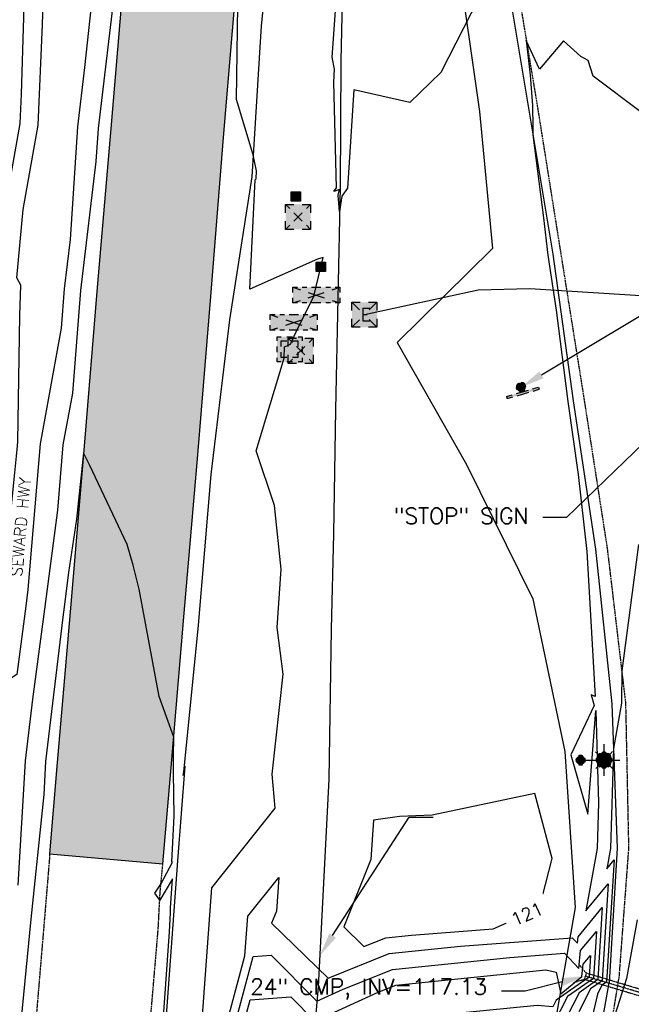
# Model space of a CAD drawing. Header units: feet. Extents: x 351431 to 355879, y 310968 to 329728.
# Tile 55 of 254: x 353550 to 353742, y 316364 to 316674. Entities that reach past the tile are written whole.
import ezdxf

# ---------------------------------------------------------------- set-up
doc = ezdxf.new("R2010")
doc.units = ezdxf.units.FT
doc.header["$MEASUREMENT"] = 0
doc.linetypes.add('D10', pattern=[0.15, 0.1, -0.05])
doc.linetypes.add('D25', pattern=[0.375, 0.25, -0.125])
for name, color, linetype in [('EHYSC', 161, 'Continuous'), ('ELIF', 153, 'LINKFENCE'), ('ELTCH-EG2', 253, 'Continuous'), ('ELTCN-EG2', 251, 'Continuous'), ('ELTT', 3, 'Continuous'), ('ELUDC', 153, 'D10'), ('ELUEU', 153, 'UE'), ('ELYSC', 2, 'Continuous'), ('ELYSP', 1, 'D25'), ('ELYSS', 2, 'Continuous'), ('ESFI', 2, 'Continuous'), ('ESFLJ', 5, 'Continuous'), ('ESFLP', 4, 'Continuous'), ('ESFS', 153, 'Continuous'), ('ESIP', 41, 'Continuous'), ('ESMask', 155, 'Continuous'), ('ESUD-CMP', 13, 'D10'), ('ESUE', 2, 'Continuous'), ('ETFS', 6, 'Continuous'), ('ETIF', 4, 'Continuous'), ('ETRC', 2, 'Continuous'), ('ETTC', 252, 'Continuous'), ('ETUD', 4, 'Continuous')]:
    doc.layers.add(name, color=color, linetype=linetype)
doc.styles.add('ANNO-TOPO', font='simplex.shx')
doc.styles.add('L180', font='simplex.shx', dxfattribs={"height": 3.6})
doc.styles.add('L80', font='simplex', dxfattribs={"height": 4})
doc.styles.add('ROMANSM', font='romansm.shx')
doc.linetypes.add('LINKFENCE', pattern='A,0.25,-0.08,0.25,-0.08,["X",ROMANSM,S=0.08,R=0,X=-0.004,Y=-0.04],-0.12', length=0.78)
doc.linetypes.add('UE', pattern='A,0.25,-0.07,0.07,-0.07,0.07,-0.07,0.07,-0.07,0.25,-0.06,["UE",ROMANSM,S=0.08,R=0,X=-0.02,Y=-0.04],-0.175', length=1.225)

# ---------------------------------------------------------------- blocks, each defined once
blk = doc.blocks.new('ESUFMALUM')
for p, q in [((0, -0.0295), (0, -0.0976)), ((-0.053, -0.0946), (-0.0354, -0.1123)), ((0.053, -0.0946), (0.0354, -0.1123)), ((-0.1, -0.1476), (-0.05, -0.1476)), ((-0.0354, -0.183), (-0.053, -0.2007)), ((0.0354, -0.183), (0.053, -0.2007)), ((0.05, -0.1476), (0.1, -0.1476)), ((0, -0.1976), (0, -0.2476))]:
    blk.add_line(p, q)
for centre, radius, start, end in [((0, 0), 0.0295, 153.65027, 206.34973), ((0, 0), 0.0295, 63.65027, 116.34973), ((0, 0), 0.0295, 333.65027, 26.34973), ((0, 0), 0.0295, 243.65027, 296.34973), ((0, -0.1476), 0.05, 121.70415, 148.29585), ((0, -0.1476), 0.05, 76.70415, 103.29585), ((0, -0.1476), 0.05, 31.70415, 58.29585), ((0, -0.1476), 0.05, 166.70415, 193.29585), ((0, -0.1476), 0.05, 211.70415, 238.29585), ((0, -0.1476), 0.05, 301.70415, 328.29585), ((0, -0.1476), 0.05, 346.70415, 13.29585), ((0, -0.1476), 0.05, 256.70415, 283.29585)]:
    blk.add_arc(centre, radius, start, end)
at = {"layer": 'ESMask'}
for points, const_width in [([(-0.0148, 0, 1), (0.0148, 0, 1)], 0.0295), ([(-0.025, -0.1476, 1), (0.025, -0.1476, 1)], 0.05)]:
    blk.add_lwpolyline(points, format="xyb", close=True, dxfattribs=dict(at, const_width=const_width))
blk = doc.blocks.new('ESIPOST')
blk.add_lwpolyline([(0.03, 0.0299), (0.03, -0.03), (-0.03, -0.03), (-0.03, 0.0299), (0.03, 0.0299)])
at = {"layer": 'ESMask'}
blk.add_solid([(-0.03, -0.03), (-0.03, 0.0299), (0.03, -0.03), (0.03, 0.0299)], dxfattribs=at)
blk = doc.blocks.new('ESIPUBSIGN')
at = {"layer": 'ESMask'}
h = blk.add_hatch(color=256, dxfattribs=at)
edge = h.paths.add_edge_path()
edge.add_arc((0, 0), 0.03, 90, 450)
for p, q in [((-0.03, 0.1047), (-0.0447, 0.1047)), ((-0.0447, 0.1047), (-0.0447, 0.066)), ((-0.03, 0.1047), (-0.03, 0.066)), ((-0.0447, 0.0381), (-0.0447, -0.0393)), ((-0.03, 0.0381), (-0.03, -0.0393)), ((-0.0447, -0.0672), (-0.0447, -0.1059)), ((-0.03, -0.1059), (-0.0447, -0.1059)), ((-0.03, -0.0672), (-0.03, -0.1059))]:
    blk.add_line(p, q)
for start, end in [(144.23142, 216.35632), (17.97024, 107.04945), (253.53828, 340.78828)]:
    blk.add_arc((0, 0), 0.03, start, end)
blk.add_solid([(-0.0447, -0.1059), (-0.03, -0.1059), (-0.0447, 0.1047), (-0.03, 0.1047)], dxfattribs=at)
blk = doc.blocks.new('ESUFCTRL')
for p, q in [((-0.1476, 0.0492), (-0.1004, 0.0335)), ((-0.0502, 0.0167), (0.0502, -0.0167)), ((-0.0502, -0.0167), (0.0502, 0.0167)), ((0.1004, 0.0335), (0.1476, 0.0492)), ((-0.1476, -0.0492), (-0.1004, -0.0335)), ((0.1004, -0.0335), (0.1476, -0.0492))]:
    blk.add_line(p, q)
for points in [[(-0.1476, 0.0167), (-0.1476, 0.0492), (-0.1181, 0.0492)], [(-0.0886, 0.0492), (-0.0591, 0.0492)], [(-0.0295, 0.0492), (0.0295, 0.0492)], [(0.0591, 0.0492), (0.0886, 0.0492)], [(0.1181, 0.0492), (0.1476, 0.0492), (0.1476, 0.0167)], [(-0.1476, -0.0492), (-0.1476, -0.0167)], [(-0.1181, -0.0492), (-0.1476, -0.0492)], [(-0.0591, -0.0492), (-0.0886, -0.0492)], [(0.0295, -0.0492), (-0.0295, -0.0492)], [(0.0886, -0.0492), (0.0591, -0.0492)], [(0.1476, -0.0167), (0.1476, -0.0492), (0.1181, -0.0492)]]:
    blk.add_lwpolyline(points)
at = {"layer": 'ESMask'}
blk.add_solid([(-0.1476, -0.0492), (-0.1476, 0.0492), (0.1476, -0.0492), (0.1476, 0.0492)], dxfattribs=at)
blk = doc.blocks.new('ESUELOAD')
for p, q in [((-0.0789, 0.0789), (-0.0526, 0.0526)), ((0.0526, 0.0526), (0.0789, 0.0789)), ((-0.0263, 0.0263), (0.0263, -0.0263)), ((-0.0263, -0.0263), (0.0263, 0.0263)), ((-0.0789, -0.0789), (-0.0526, -0.0526)), ((0.0526, -0.0526), (0.0789, -0.0789))]:
    blk.add_line(p, q)
for points in [[(-0.0789, 0.0263), (-0.0789, 0.0789), (-0.0263, 0.0789)], [(0.0263, 0.0789), (0.0789, 0.0789), (0.0789, 0.0263)], [(-0.0263, -0.0789), (-0.0789, -0.0789), (-0.0789, -0.0263)], [(0.0789, -0.0263), (0.0789, -0.0789), (0.0263, -0.0789)]]:
    blk.add_lwpolyline(points)
at = {"layer": 'ESMask'}
blk.add_solid([(-0.0789, -0.0789), (-0.0789, 0.0789), (0.0789, -0.0789), (0.0789, 0.0789)], dxfattribs=at)
blk = doc.blocks.new('ESUETRANS')
for p, q in [((-0.0787, 0.0787), (-0.0314, 0.0314)), ((0.0307, 0.0307), (0.0787, 0.0787)), ((-0.0787, -0.0787), (-0.0314, -0.0314)), ((0.0307, -0.0307), (0.0787, -0.0787))]:
    blk.add_line(p, q)
for points in [[(-0.0787, 0.0262), (-0.0787, 0.0787), (-0.0262, 0.0787)], [(0.0262, 0.0787), (0.0787, 0.0787), (0.0787, 0.0262)], [(-0.0787, -0.0787), (-0.0787, -0.0262)], [(0.0787, -0.0262), (0.0787, -0.0787), (0.0262, -0.0787)], [(-0.0262, -0.0787), (-0.0787, -0.0787)]]:
    blk.add_lwpolyline(points)
at = {"layer": 'ESMask'}
blk.add_solid([(-0.0787, 0.0787), (-0.0787, -0.0787), (0.0787, 0.0787), (0.0787, -0.0787)], dxfattribs=at)
at = {"style": 'L80'}
blk.add_text('E', height=0.08, dxfattribs=at).set_placement((-0.0232, -0.0394))
blk = doc.blocks.new('ESUFJBOX2')
for points in [[(-0.0787, 0.0535), (-0.0787, 0.0787), (-0.0535, 0.0787)], [(-0.0178, 0.0787), (0.0178, 0.0787)], [(0.0535, 0.0787), (0.0787, 0.0787), (0.0787, 0.0535)], [(-0.0787, -0.0178), (-0.0787, 0.0178)], [(-0.0525, 0.0178), (-0.0525, 0.0525), (-0.0178, 0.0525)], [(0.0178, 0.0525), (0.0525, 0.0525), (0.0525, 0.0178)], [(0.0787, 0.0178), (0.0787, -0.0178)], [(-0.0787, -0.0787), (-0.0787, -0.0535)], [(-0.0525, -0.0525), (-0.0525, -0.0178)], [(-0.0178, -0.0525), (-0.0525, -0.0525)], [(0.0525, -0.0178), (0.0525, -0.0525), (0.0178, -0.0525)], [(0.0787, -0.0535), (0.0787, -0.0787), (0.0535, -0.0787)], [(-0.0535, -0.0787), (-0.0787, -0.0787)], [(0.0178, -0.0787), (-0.0178, -0.0787)]]:
    blk.add_lwpolyline(points)
at = {"layer": 'ESMask'}
blk.add_solid([(-0.0787, -0.0787), (-0.0787, 0.0787), (0.0787, -0.0787), (0.0787, 0.0787)], dxfattribs=at)

msp = doc.modelspace()

# ---------------------------------------------------------------- hatches: boundary and pattern name
at = {"layer": 'EHYSC'}
h = msp.add_hatch(dxfattribs=at)
h.set_pattern_fill('AR-CONC', color=256, style=0)
h.set_pattern_definition([(50, (353559.186, 316408.063), (7.1726, -0.62752), [0.75, -8.25]), (355, (353559.186, 316408.063), (-1.38751, 7.52192), [0.6, -6.6]), (100.4514, (353559.784, 316408.011), (5.7851, 6.8944), [0.6374, -7.01142]), (46.1842, (353559.186, 316410.063), (10.6724, -1.6552), [1.125, -12.375]), (96.6356, (353560.075, 316409.925), (9.34663, 9.74118), [0.9561, -10.51713]), (351.184, (353559.186, 316410.063), (9.3466, 9.7412), [0.9, -9.9]), (21, (353560.186, 316409.563), (5.96907, -4.02619), [0.75, -8.25]), (326, (353560.186, 316409.563), (2.43315, 7.2515), [0.6, -6.6]), (71.4514, (353560.6834, 316409.2275), (8.40223, 3.2253), [0.6374, -7.01142]), (37.5, (353559.186, 316408.063), (0.121599, 3.328939), [0, -6.52, 0, -6.7, 0, -6.625]), (7.5, (353559.186, 316408.063), (2.630695, 3.944117), [0, -3.82, 0, -6.37, 0, -2.525]), (327.5, (353556.956, 316408.063), (5.338224, -0.225549), [0, -2.5, 0, -7.8, 0, -10.35]), (317.5, (353555.956, 316408.063), (5.83186, 1.00105), [0, -3.25, 0, -5.18, 0, -7.35])])
h.paths.add_polyline_path([(353609.88, 316586.58), (353613.97, 316636.56), (353618.14, 316686.39), (353619.9, 316705.7), (353584.18, 316708.47), (353582.64, 316689.3), (353578.42, 316639.43), (353574.2, 316589.38), (353570.05, 316539.5), (353565.87, 316489.78), (353561.59, 316439.9), (353559.19, 316411.12), (353594.88, 316408.06), (353597.33, 316437.08), (353601.56, 316486.88), (353605.79, 316536.77)])

# ---------------------------------------------------------------- linework, layer by layer
at = {"layer": 'ELIF', "flags": 128}
msp.add_lwpolyline([(353656.23, 316905.39), (353655.04, 316866.19), (353654, 316816.7), (353653.29, 316769.18), (353652.14, 316717.49), (353650.81, 316660.71), (353650.64, 316621.06), (353649.14, 316550.96), (353648.51, 316511.84), (353647.82, 316481.88), (353647.04, 316434.63), (353643.7, 316369.29), (353640.89, 316336.82), (353634.75, 316273.46), (353630.21, 316223.37), (353625.53, 316173.38), (353621.11, 316125.81), (353616.6, 316077.02), (353612.47, 316031.55), (353607.8, 315983.48), (353601.94, 315936.29), (353596.9, 315885.58), (353593.14, 315846.17)], dxfattribs=at)
at = {"layer": 'ELTCH-EG2', "flags": 128}
for points, elevation in [([(353546.44, 316621.43), (353549.97, 316641.06), (353550.35, 316650.25), (353551.62, 316691.79)], 121), ([(353605.26, 316331.55), (353610.2, 316400.46), (353630.19, 316425.55), (353629.19, 316436.27), (353632.72, 316467.76), (353630.83, 316482.37), (353632.05, 316500.71), (353630.01, 316520.83), (353624.24, 316538.01), (353632.96, 316567.16), (353633.16, 316570.74), (353634.98, 316571.56), (353636.76, 316575.45), (353642.33, 316586.66), (353645.27, 316598.89), (353643.46, 316598.3), (353622.22, 316588.85), (353623.87, 316623.29), (353624.15, 316623.6), (353624.3, 316626.11), (353623.26, 316631.15), (353617.97, 316648.52), (353618.55, 316685.6)], 121), ([(353745.87, 316644.14), (353730.27, 316655.86), (353728.72, 316660.79), (353726.38, 316662.06), (353720.95, 316667.07), (353713.35, 316658.1), (353709.21, 316667.17), (353710.44, 316656.25), (353711.18, 316646.66), (353711.29, 316639.61), (353711.29, 316637.41), (353714.64, 316611.33), (353716.02, 316599.56), (353718.61, 316582.31), (353722.3, 316553.49), (353725.54, 316530.57), (353728.3, 316506.37), (353730.89, 316460.65), (353729.59, 316461.17), (353730.59, 316457.82), (353723.26, 316442.3), (353728.55, 316423.67), (353731.06, 316456.23), (353731.92, 316427.17), (353731.51, 316412.8), (353727.9, 316393.23), (353734.98, 316401.75), (353733.06, 316371.2), (353729.4, 316368.65), (353725.7, 316361.41)], 121), ([(353744.53, 316508.52), (353739.22, 316468.77), (353739.17, 316458.54), (353736.6, 316444.32), (353735.7, 316412.9), (353734.52, 316406.47), (353736.84, 316409.27), (353734.42, 316370.82), (353733.01, 316369.84), (353731.58, 316367.04), (353725.39, 316340.55)], 122), ([(353658.13, 316381.99), (353665.02, 316384.76), (353673.1, 316385.58), (353698.73, 316387.54), (353712.81, 316393.73), (353714.21, 316397.42), (353717.39, 316409.72), (353711.86, 316430.17), (353679.59, 316423.39), (353669.3, 316422.93), (353661.07, 316421.72), (353660.27, 316409.39), (353651.74, 316388.17), (353658.13, 316381.99)], 121), ([(353744.05, 316390.4), (353740.73, 316371.98), (353735.62, 316355.8)], 123), ([(353603.15, 316303.75), (353623.29, 316378.87), (353628.92, 316379.29), (353643.26, 316364.79), (353651.62, 316368.6), (353667.08, 316374.81), (353703.98, 316378.55), (353721.18, 316379.87), (353725.77, 316375.11), (353726.3, 316380.75), (353731.25, 316386.72), (353730.32, 316371.96), (353722.19, 316366.27), (353717.45, 316357.01), (353695.77, 316359.07), (353677.47, 316357.26), (353662.94, 316346.42), (353650.54, 316333.3), (353638.41, 316312.78), (353635.8, 316310.95), (353636.16, 316310.17), (353619.51, 316298.22), (353603.15, 316303.75)], 119), ([(353607.44, 316309.78), (353622.29, 316365.18), (353635.15, 316366.13), (353642.66, 316358.54), (353662.62, 316367.64), (353668.11, 316369.84), (353715.4, 316374.63), (353718.65, 316373.92), (353720.1, 316367.08), (353726.72, 316372.53), (353727.08, 316376.43), (353729.39, 316379.21), (353728.96, 316372.34), (353718.58, 316365.08), (353717.52, 316363), (353712.64, 316363.46), (353671.17, 316359.36), (353665.09, 316354.82), (353646.23, 316334.87), (353639.52, 316323.51), (353630.54, 316317.2), (353631.78, 316314.51), (353619.5, 316305.7), (353607.44, 316309.78)], 118)]:
    msp.add_lwpolyline(points, dxfattribs=dict(at, elevation=elevation))
at = {"layer": 'ELTCN-EG2', "elevation": 120, "flags": 128}
for points in [[(353696.61, 316685.11), (353682.29, 316657.07), (353672.55, 316647.65), (353654.93, 316651.66), (353652.96, 316620.67), (353651.19, 316618.18), (353650.47, 316613.27), (353650, 316618.41), (353650.43, 316620.2), (353648.6, 316619.61), (353649.45, 316620.8), (353648.59, 316654.02), (353648.85, 316658.15), (353648.07, 316661.92), (353652.14, 316717.49)], [(353598.87, 316297.72), (353620.67, 316379.09), (353621.56, 316391.52), (353631.29, 316403.72), (353630.59, 316393.13), (353629.05, 316389.3), (353646.85, 316372.07), (353666.05, 316379.79), (353688.54, 316382.06), (353723.65, 316384.75), (353725.32, 316383.03), (353725.51, 316385.07), (353733.12, 316394.24), (353731.69, 316371.58), (353725.8, 316367.46), (353719.82, 316355.79)]]:
    msp.add_lwpolyline(points, dxfattribs=at)
at = {"layer": 'ELTT', "flags": 128}
msp.add_lwpolyline([(353656.21, 316766.04), (353678.61, 316742.1), (353687.45, 316693.94), (353694.47, 316644.75), (353698.59, 316601.63), (353668.57, 316572.12), (353690.4, 316533.68), (353711.25, 316491.47), (353721.36, 316443.34), (353724.57, 316394.31), (353717.41, 316353.48), (353711.87, 316320.97), (353699.62, 316276.8), (353683.74, 316225.36), (353671.42, 316176.56), (353652.38, 316131.22), (353641.7, 316090.43), (353626.08, 316039.34), (353617.97, 315988.19), (353604.72, 315948.16)], dxfattribs=at)
at = {"layer": 'ELUDC', "flags": 128}
msp.add_lwpolyline([(353780.71, 316356.76), (353727.77, 316372.67)], dxfattribs=at)
at = {"layer": 'ELUEU', "flags": 128}
msp.add_lwpolyline([(353834.74, 316582.8), (353799.95, 316581.65), (353771.73, 316588.09), (353751.87, 316586.32), (353710.28, 316588.95), (353694.03, 316588.6), (353658.26, 316580.83)], dxfattribs=at)
at = {"layer": 'ELYSC', "flags": 128}
msp.add_lwpolyline([(353584.18, 316708.47), (353582.64, 316689.3), (353578.42, 316639.43), (353574.2, 316589.38), (353570.05, 316539.5), (353565.87, 316489.78), (353561.59, 316439.9), (353559.19, 316411.12), (353594.88, 316408.06), (353597.33, 316437.08), (353601.56, 316486.88), (353605.79, 316536.77), (353609.88, 316586.58), (353613.97, 316636.56), (353618.14, 316686.39), (353619.9, 316705.7)], close=True, dxfattribs=at)
at = {"layer": 'ELYSP', "flags": 128}
for points in [[(353559.19, 316411.12), (353559.2, 316410.37), (353557.52, 316390.15), (353553.28, 316339.75), (353549.22, 316290.55), (353545.11, 316240.56), (353540.93, 316190.85), (353536.8, 316141.36), (353532.78, 316090.65), (353528.76, 316039.45), (353525.11, 315989.76), (353521.45, 315940.03), (353518.02, 315890.06), (353514.41, 315839.22), (353511, 315790.58), (353507.68, 315739.83), (353504.55, 315690.81), (353501.28, 315639.99), (353498.09, 315591.2), (353494.97, 315541), (353491.51, 315491.33), (353487.99, 315440.1), (353485.05, 315391.63), (353481.95, 315339.85), (353479.33, 315291.85), (353476.64, 315240.98), (353473.94, 315192.16), (353471.41, 315140.03), (353469.27, 315092.1), (353466.6, 315041.32), (353464.73, 314992.36), (353462.66, 314941.39), (353460.73, 314892.35), (353458.85, 314842.53), (353457.12, 314792.74), (353455.57, 314742.25), (353454.06, 314692.78), (353452.47, 314642.26), (353450.98, 314592.97), (353449.49, 314542.55), (353448.15, 314492.82), (353446.58, 314442.74), (353445.32, 314392.52), (353444.92, 314342.76), (353444.36, 314292.98), (353444.37, 314242.79), (353444.55, 314192.68), (353444.64, 314143.35), (353444.83, 314092.79), (353444.74, 314041.78), (353445.12, 313992.71), (353445.21, 313954.09), (353444.53, 313904.64)], [(353501.59, 314671.52), (353502.18, 314691.77), (353503.39, 314741.65), (353504.39, 314791.07), (353505.58, 314841.27), (353507.33, 314891.61), (353509.94, 314941.27), (353512.49, 314990.85), (353514.7, 315040.83), (353516.87, 315090.94), (353519.56, 315140.74), (353521.76, 315190.65), (353524.17, 315239.87), (353526.13, 315290.06), (353528.33, 315339.42), (353530.28, 315389.25), (353532.43, 315439.05), (353534.76, 315488.91), (353536.78, 315539.24), (353539.26, 315588.84), (353541.99, 315639.27), (353544.85, 315680.49), (353545.66, 315688.05), (353549.09, 315724.34), (353550.06, 315738.4), (353553.19, 315787.89), (353555.91, 315838.02), (353558.77, 315887.87), (353561.26, 315937.55), (353564.26, 315987.35), (353567.74, 316036.94), (353571.38, 316086.73), (353574.17, 316138.12), (353578.43, 316188.17), (353582.53, 316238), (353586.27, 316287.53), (353586.62, 316292.75), (353587.59, 316317.28), (353589.15, 316337.86), (353593.38, 316387.54), (353593.98, 316399.11), (353594.83, 316407.84), (353594.88, 316408.06)]]:
    msp.add_lwpolyline(points, dxfattribs=at)
at = {"layer": 'ELYSS', "flags": 128}
for points in [[(353664.13, 316969.34), (353670.68, 316923.82), (353675.13, 316878.55), (353681.18, 316832.18), (353687.69, 316786.01), (353694.3, 316740.13), (353702.09, 316692.51), (353709.77, 316646.47), (353717.58, 316599.91), (353723.96, 316553.74), (353731, 316507.02), (353736.09, 316458.4), (353737.76, 316412.95), (353735.28, 316370.59)], [(353597.74, 315721.25), (353600.83, 315765.23), (353604.89, 315825.73), (353606.32, 315845.28), (353610.38, 315873.91), (353617.15, 315923.27), (353628.76, 315973.3), (353642.22, 316021.46), (353655.47, 316069.12), (353669.86, 316117.74), (353684.1, 316166.77), (353697.54, 316215.57), (353711.91, 316265.19), (353724.9, 316312.38), (353735.28, 316370.59)]]:
    msp.add_lwpolyline(points, dxfattribs=at)
at = {"layer": 'ESUD-CMP', "flags": 128}
for points in [[(353725.76, 316376.4), (353728.06, 316373.62)], [(353724.03, 316370.66), (353727.48, 316371.71)]]:
    msp.add_lwpolyline(points, dxfattribs=at)
msp.add_lwpolyline([(353727.48, 316371.71), (353780.42, 316355.8), (353781, 316357.72), (353728.06, 316373.62)], close=True, dxfattribs=at)
at = {"layer": 'ETFS', "linetype": 'ByBlock', "lineweight": -2}
msp.add_line((353721.9, 316517.07), (353714.4, 316517.07), dxfattribs=at)
for points in [[(353713.97, 316561.88), (353816.7, 316623.42)], [(353758.4, 316552.27), (353721.9, 316517.07)]]:
    msp.add_lwpolyline(points, dxfattribs=at)
at = {"layer": 'ETFS'}
msp.add_solid([(353714.61, 316560.81), (353707.54, 316558.03), (353713.33, 316562.95)], dxfattribs=at)
at = {"layer": 'ETIF', "linetype": 'ByBlock', "lineweight": -2}
msp.add_line((353672.37, 316422.68), (353679.87, 316422.68), dxfattribs=at)
msp.add_lwpolyline([(353648.27, 316385.43), (353672.37, 316422.68)], dxfattribs=at)
at = {"layer": 'ETIF'}
msp.add_solid([(353649.32, 316384.75), (353644.2, 316379.13), (353647.22, 316386.11)], dxfattribs=at)
at = {"layer": 'ETUD', "linetype": 'ByBlock', "lineweight": -2}
msp.add_line((353708.88, 316367.93), (353701.38, 316367.93), dxfattribs=at)
msp.add_lwpolyline([(353720.5, 316370.84), (353708.88, 316367.93)], dxfattribs=at)
at = {"layer": 'ETUD'}
msp.add_solid([(353720.19, 316372.05), (353727.77, 316372.67), (353720.8, 316369.63)], dxfattribs=at)

# ---------------------------------------------------------------- block references
at = {"layer": 'ESFI', "xscale": 50, "yscale": 50, "zscale": 50}
for p in [(353643.12, 316587), (353636.03, 316578.43)]:
    msp.add_blockref('ESUFCTRL', p, dxfattribs=at)
at = {"layer": 'ESFLJ', "xscale": 50, "yscale": 50, "zscale": 50}
msp.add_blockref('ESUFJBOX2', (353634.73, 316569.97), dxfattribs=at)
at = {"layer": 'ESFLP', "xscale": 50.00000000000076, "yscale": 50.00000000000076, "zscale": 50.00000000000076, "rotation": 90.25693531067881}
msp.add_blockref('ESUFMALUM', (353726.3, 316440.64), dxfattribs=at)
at = {"layer": 'ESFS', "xscale": 50.00000000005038, "yscale": 50.00000000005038, "zscale": 50.00000000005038, "rotation": 106.1481639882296}
msp.add_blockref('ESIPUBSIGN', (353707.54, 316558.03), dxfattribs=at)
at = {"layer": 'ESIP', "xscale": 50, "yscale": 50, "zscale": 50}
for p in [(353636.66, 316618.05), (353644.55, 316595.91)]:
    msp.add_blockref('ESIPOST', p, dxfattribs=at)
at = {"layer": 'ESUE', "xscale": 50, "yscale": 50, "zscale": 50}
for name, p in [('ESUELOAD', (353637.38, 316611.63)), ('ESUETRANS', (353658.26, 316580.83)), ('ESUELOAD', (353638.21, 316569.48))]:
    msp.add_blockref(name, p, dxfattribs=at)

# ---------------------------------------------------------------- texts
at = {"layer": 'ETFS', "insert": (353709.9, 316520.02), "char_height": 5, "attachment_point": 3, "style": 'ANNO-TOPO'}
msp.add_mtext('"STOP" SIGN', dxfattribs=at)
at = {"layer": 'ETRC', "insert": (353546.92, 316498.6), "char_height": 3.6, "width": 35.8758, "attachment_point": 1, "rotation": 84.9334, "style": 'L180', "bg_fill": 3, "box_fill_scale": 1.5, "bg_fill_color": 256, "bg_fill_true_color": 13158600, "bg_fill_transparency": 16324528}
msp.add_mtext('SEWARD HWY', dxfattribs=at)
at = {"layer": 'ETUD', "insert": (353696.88, 316371.86), "char_height": 5, "attachment_point": 3, "style": 'ANNO-TOPO'}
msp.add_mtext('24" CMP, INV=117.13', dxfattribs=at)

# ---------------------------------------------------------------- next in the draw order: linework, layer by layer
at = {"layer": 'ELTCH-EG2', "flags": 128}
for points, elevation in [([(353580.05, 316686.36), (353574.45, 316639.43), (353573.77, 316629.1), (353568.94, 316588.47), (353566.38, 316556.15), (353563.41, 316539.85), (353561.71, 316519.34), (353557.61, 316488.17), (353553.84, 316459.89), (353551.54, 316440.42), (353549.25, 316401.26)], 121), ([(353589.85, 316287), (353596.94, 316386.61), (353597.29, 316392.59), (353597.27, 316394.15), (353597.82, 316403.33), (353593.85, 316396.54), (353592.33, 316398.78), (353594.22, 316401.6), (353597.88, 316408.59), (353597.66, 316408.62), (353598.37, 316423.02), (353598.18, 316436.8), (353598.23, 316441.87), (353598.25, 316447.91), (353593.63, 316460.64), (353587.35, 316494.48), (353585.52, 316501.99), (353583.61, 316508.52), (353571.85, 316533.43), (353569.87, 316537.34), (353567.69, 316516.52), (353565.17, 316499.75), (353563.52, 316487.22), (353563.31, 316485.61), (353557.94, 316440.2), (353557.34, 316429.83), (353553.32, 316390.59), (353549.86, 316355.01)], 122)]:
    msp.add_lwpolyline(points, dxfattribs=dict(at, elevation=elevation))
at = {"layer": 'ELTCN-EG2', "elevation": 120, "flags": 128}
msp.add_lwpolyline([(353573.58, 316689.83), (353570.22, 316658.66), (353567.99, 316639.99), (353565.64, 316604.49), (353563.79, 316588.94), (353562.81, 316576.57), (353556.18, 316540.16), (353552.39, 316494.31), (353551.7, 316489.12), (353548.84, 316467.65), (353546.79, 316466.27), (353545.16, 316490.1), (353545.58, 316498.62), (353546.43, 316513.29), (353549.11, 316539.52), (353549.2, 316540.89), (353549.87, 316580.64), (353550.13, 316590.16), (353548.92, 316592.4), (353550.87, 316613.9), (353555.65, 316640.54), (353556.95, 316672.16), (353557.54, 316691.24)], dxfattribs=at)
at = {"layer": 'ELYSP', "flags": 128}
msp.add_lwpolyline([(353619.9, 316705.7), (353619.79, 316705.96), (353623.36, 316735.42), (353625.85, 316758.09), (353628.07, 316785.67), (353631.87, 316835.67), (353635.72, 316885.76), (353639.16, 316934.88), (353642.77, 316985.29), (353644.44, 317011.54), (353647.74, 317061.75), (353650.79, 317112.21), (353653.92, 317162.31), (353656.91, 317212.21), (353657.54, 317216.3), (353661.86, 317214.85), (353663.44, 317198.29), (353663.22, 317161.11), (353663.07, 317111.13), (353663.89, 317060.55), (353665.44, 317009.69), (353666.7, 316982.9), (353667.95, 316970.02), (353672.23, 316924.21), (353676.78, 316878.76), (353682.45, 316832.54), (353689.36, 316786.27), (353696.84, 316740.52), (353704.85, 316693.28), (353712.6, 316646.85), (353719.99, 316600.43), (353727.35, 316554.32), (353734.66, 316507.24), (353740.43, 316458.59), (353741.38, 316412.99), (353738.38, 316372.8), (353729.59, 316318.7), (353715.41, 316264.28), (353701.1, 316214.78), (353687.04, 316165.84), (353672.98, 316116.98), (353658.83, 316068.52), (353645.45, 316020.74), (353632.46, 315972.03), (353621.57, 315922.48), (353613.23, 315873.44), (353609.91, 315844.87), (353607.88, 315825.34), (353603.3, 315765.02), (353600.59, 315721.09), (353596.9, 315664.84), (353593.46, 315611.07), (353590.58, 315559.18), (353587.56, 315502.28), (353584.91, 315451.88), (353581.79, 315395.83), (353579.25, 315341.93), (353577.1, 315296.87), (353574.89, 315246.34), (353572.61, 315193.94), (353570.71, 315143.51), (353569.87, 315124.35), (353568.24, 315071.79), (353566.45, 315017.55), (353564.4, 314967.49), (353562.07, 314902.34), (353559.23, 314854.4), (353555.12, 314797.47), (353553.32, 314747.43), (353551.08, 314695.53), (353549.02, 314645.86), (353546.64, 314587.42), (353544.89, 314535.53), (353542.79, 314485.09), (353540.36, 314423.28), (353542.33, 314373.51), (353550.33, 314288.98), (353558.25, 314234.38), (353582.83, 314134.34), (353599.32, 314079.92), (353617.29, 314025.39), (353634.06, 313976.91), (353650.84, 313927.18), (353667.44, 313868.73), (353672.67, 313840.43)], dxfattribs=at)
at = {"layer": 'ELYSS', "flags": 128}
msp.add_lwpolyline([(353630.64, 316719.57), (353625.74, 316671.78), (353622.83, 316624.19), (353615.81, 316579.21), (353609.97, 316530.58), (353605.99, 316483.09), (353601.23, 316435.8), (353601.73, 316438.78), (353599.4, 316408.96), (353590.47, 316285.91), (353589.9, 316276.62), (353585.93, 316229.08), (353582.78, 316180.93), (353578.33, 316131.37), (353574.52, 316082.84), (353571.12, 316037.27), (353567.76, 315988.93), (353564.5, 315940.11), (353561.15, 315890.19), (353558.73, 315848.68), (353558.62, 315844.25), (353556.19, 315790.98), (353553.08, 315735.44)], dxfattribs=at)

# ---------------------------------------------------------------- next in the draw order: texts
at = {"layer": 'ETTC', "insert": (353709.44, 316392.25, 121), "char_height": 4, "attachment_point": 5, "rotation": 23.7406, "style": 'L80', "bg_fill": 3, "box_fill_scale": 1.5, "bg_fill_color": 256, "bg_fill_true_color": 13158600, "bg_fill_transparency": 0}
msp.add_mtext('{121}', dxfattribs=at)

doc.saveas('drawing.dxf')
